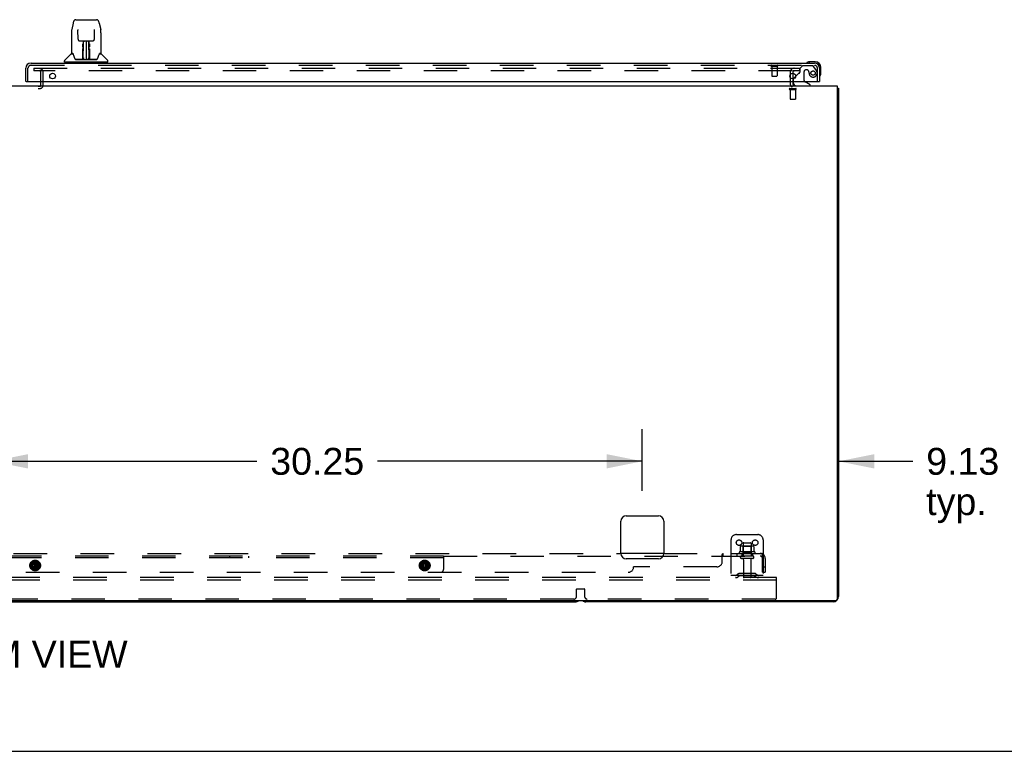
# Model space of a CAD drawing. Header units: inches. Extents: x 0 to 283, y 0 to 183.
# Tile 9 of 114: x 94 to 140, y 0 to 34. Entities that reach past the tile are written whole.
import ezdxf

# ---------------------------------------------------------------- set-up
doc = ezdxf.new("R2010")
doc.units = ezdxf.units.IN
doc.header["$LTSCALE"] = 15.583333
doc.header["$MEASUREMENT"] = 0
doc.linetypes.add('HIDDEN', pattern=[0.2, 0.1, -0.1])
doc.layers.get('0').update_dxf_attribs({"linetype": 'CONTINUOUS'})
for name, color, linetype in [('DEFAULT_2', 8, 'HIDDEN'), ('DIMENSIONS', 7, 'CONTINUOUS'), ('RIGHTHAND_DOOR_ASSEMBLY', 7, 'CONTINUOUS'), ('SUBPANEL', 7, 'CONTINUOUS')]:
    doc.layers.add(name, color=color, linetype=linetype)
doc.styles.get("Standard").update_dxf_attribs({"font": 'arial.ttf'})
doc.dimstyles.new('DIMSTYLE_1', dxfattribs={"dimtxt": 1.25, "dimasz": 1.666667, "dimexe": 0.09, "dimexo": 0.07, "dimgap": 0.0375, "dimtad": 0, "dimtih": 1, "dimtoh": 1, "dimzin": 4, "dimdsep": 46, "dimtxsty": 'Standard', "dimblk": '_FILLED', "dimblk1": '_FILLED', "dimblk2": '_FILLED', "dimcen": 0.09, "dimadec": 3, "dimazin": 1, "dimtfac": 1, "dimtdec": 3, "dimtofl": 0, "dimtmove": 0, "dimatfit": 3, "dimldrblk": '_FILLED', "dimfxl": 0, "dimtolj": 1, "dimtzin": 4, "dimarcsym": 0})

# ---------------------------------------------------------------- blocks, each defined once
blk = doc.blocks.new('_FILLED')
at = {"color": 0, "linetype": 'ByBlock'}
blk.add_solid([(0, 0), (-1, 0.2), (-1, -0.2)], dxfattribs=at)
blk = doc.blocks.new('*D7')
at = {"layer": 'DIMENSIONS', "color": 2, "linetype": 'Continuous'}
for p, q in [((123.131, 12.12), (123.131, 14.987)), ((132.256, 8.182), (132.256, 14.987)), ((123.131, 13.487), (119.798, 13.487)), ((132.256, 13.487), (135.715, 13.487))]:
    blk.add_line(p, q, dxfattribs=at)
at = {"layer": 'DIMENSIONS', "color": 2, "linetype": 'Continuous', "xscale": 1.6666666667, "yscale": 1.6666666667, "zscale": 1.6666666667}
blk.add_blockref('_FILLED', (123.131, 13.487), dxfattribs=at)
at = {"layer": 'DIMENSIONS', "color": 2, "linetype": 'Continuous', "xscale": 1.6666666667, "yscale": 1.6666666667, "zscale": 1.6666666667, "rotation": 180}
blk.add_blockref('_FILLED', (132.256, 13.487), dxfattribs=at)
at = {"layer": 'DIMENSIONS', "color": 2, "linetype": 'Continuous', "insert": (136.34, 14.112), "char_height": 1.25, "width": 3.39684, "attachment_point": 1, "line_spacing_factor": 0.9}
blk.add_mtext('9.13\\Ptyp.', dxfattribs=at)
blk = doc.blocks.new('*D9')
at = {"layer": 'DIMENSIONS', "color": 2, "linetype": 'Continuous'}
for p, q in [((92.881, 12.12), (92.881, 14.987)), ((123.131, 12.12), (123.131, 14.987)), ((92.881, 13.487), (105.197, 13.487)), ((123.131, 13.487), (110.815, 13.487))]:
    blk.add_line(p, q, dxfattribs=at)
at = {"layer": 'DIMENSIONS', "color": 2, "linetype": 'Continuous', "xscale": 1.6666666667, "yscale": 1.6666666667, "zscale": 1.6666666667, "rotation": 180}
blk.add_blockref('_FILLED', (92.881, 13.487), dxfattribs=at)
at = {"layer": 'DIMENSIONS', "color": 2, "linetype": 'Continuous', "xscale": 1.6666666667, "yscale": 1.6666666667, "zscale": 1.6666666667}
blk.add_blockref('_FILLED', (123.131, 13.487), dxfattribs=at)
at = {"layer": 'DIMENSIONS', "color": 2, "linetype": 'Continuous', "insert": (108.006, 14.112), "char_height": 1.25, "width": 4.36803, "attachment_point": 2, "line_spacing_factor": 0.9}
blk.add_mtext('30.25', dxfattribs=at)

msp = doc.modelspace()

# ---------------------------------------------------------------- linework, layer by layer
at = {"color": 7, "linetype": 'Continuous'}
for p, q in [((130.131, 31.54), (130.131, 31.274)), ((130.131, 31.157), (130.131, 31.078)), ((53.569, 30.953), (132.194, 30.953)), ((132.194, 30.953), (132.194, 7.078)), ((132.195, 30.866), (132.194, 30.865)), ((132.256, 30.828), (132.194, 30.828)), ((132.256, 30.828), (132.256, 7.203)), ((122.131, 9.203), (122.131, 10.703)), ((122.381, 10.953), (123.881, 10.953)), ((124.131, 10.703), (124.131, 9.203)), ((123.881, 8.953), (122.381, 8.953)), ((53.694, 7.016), (132.131, 7.016)), ((65.756, 6.953), (120.006, 6.953)), ((132.006, 6.953), (120.506, 6.953)), ((0, 0), (283.333, 0))]:
    msp.add_line(p, q, dxfattribs=at)
for points in [[(132.195, 30.866), (132.198, 30.864), (132.2, 30.862), (132.204, 30.86), (132.207, 30.858), (132.211, 30.856), (132.215, 30.854), (132.219, 30.852), (132.224, 30.851)], [(132.224, 30.851), (132.232, 30.848), (132.235, 30.846), (132.239, 30.845), (132.242, 30.843), (132.245, 30.842), (132.248, 30.84), (132.25, 30.839), (132.252, 30.837), (132.253, 30.835), (132.255, 30.834), (132.255, 30.832), (132.256, 30.83), (132.256, 30.828)]]:
    msp.add_lwpolyline(points, dxfattribs=at)
for centre, radius, start, end in [((130.256, 31.078), 0.125, 180, 270), ((132.006, 30.703), 0.25, 40.7609, 41.3932), ((122.381, 10.703), 0.25, 90, 180), ((123.881, 10.703), 0.25, 0, 90), ((122.381, 9.203), 0.25, 180, 270), ((123.881, 9.203), 0.25, 270, 360), ((120.006, 7.203), 0.25, 270, 311.404), ((120.506, 7.203), 0.25, 228.596, 270), ((132.006, 7.203), 0.25, 270, 360), ((132.131, 7.078), 0.0625, 270, 360)]:
    msp.add_arc(centre, radius, start, end, dxfattribs=at)
at = {"layer": 'DEFAULT_2', "color": 8, "linetype": 'HIDDEN'}
for p, q in [((94.819, 31.766), (94.819, 31.641)), ((94.819, 31.766), (130.1, 31.766)), ((130.1, 31.641), (94.819, 31.641)), ((130.127, 31.766), (130.444, 31.766)), ((130.444, 31.641), (130.127, 31.641)), ((130.444, 31.766), (130.444, 31.641)), ((95.152, 30.982), (95.152, 31.591)), ((95.256, 30.982), (95.256, 31.591)), ((130.006, 31.578), (130.006, 31.078)), ((130.131, 31.578), (130.131, 31.54)), ((130.131, 31.274), (130.131, 31.157)), ((91.91, 30.932), (95.102, 30.932)), ((91.91, 30.828), (95.102, 30.828)), ((129.989, 30.828), (130.273, 30.828)), ((129.989, 30.785), (130.273, 30.785)), ((130.007, 30.785), (130.007, 30.338)), ((130.255, 30.785), (130.255, 30.338)), ((130.017, 30.328), (130.245, 30.328)), ((127.256, 9.828), (127.256, 8.078)), ((127.506, 10.078), (128.506, 10.078)), ((127.823, 9.673), (127.823, 9.078)), ((127.853, 9.703), (128.159, 9.703)), ((128.189, 9.673), (128.189, 9.078)), ((128.756, 9.828), (128.756, 8.078)), ((128.362, 9.273), (127.65, 9.273)), ((127.672, 9.203), (128.34, 9.203)), ((127.687, 9.518), (127.687, 9.3)), ((128.262, 9.539), (127.75, 9.539)), ((127.823, 9.519), (127.803, 9.539)), ((127.823, 9.223), (127.803, 9.203)), ((128.19, 9.519), (127.823, 9.519)), ((127.823, 9.223), (127.823, 9.519)), ((128.19, 9.223), (127.823, 9.223)), ((128.19, 9.519), (128.21, 9.539)), ((128.19, 9.223), (128.19, 9.519)), ((128.19, 9.223), (128.21, 9.203)), ((128.325, 9.518), (128.325, 9.3)), ((128.271, 9.078), (127.742, 9.078)), ((128.271, 8.972), (127.742, 8.972)), ((127.84, 8.91), (127.84, 8.108)), ((128.172, 8.91), (128.172, 8.108)), ((127.599, 8.251), (127.531, 8.202)), ((128.347, 8.272), (127.665, 8.272)), ((127.831, 8.272), (127.831, 8.168)), ((128.181, 8.272), (128.181, 8.168)), ((128.413, 8.251), (128.481, 8.202)), ((129.381, 8.078), (56.381, 8.078)), ((129.381, 7.953), (56.381, 7.953)), ((128.756, 8.182), (127.256, 8.182)), ((127.66, 8.166), (127.592, 8.117)), ((128.347, 8.168), (127.665, 8.168)), ((128.352, 8.166), (128.42, 8.117)), ((129.381, 7.953), (129.381, 8.078)), ((129.381, 7.141), (129.381, 7.953)), ((120.069, 7.203), (120.069, 7.534)), ((120.089, 7.554), (120.424, 7.554)), ((120.444, 7.534), (120.444, 7.203)), ((119.944, 7.078), (65.819, 7.078)), ((129.319, 7.078), (120.569, 7.078))]:
    msp.add_line(p, q, dxfattribs=at)
for points in [[(127.687, 9.3), (127.687, 9.298), (127.687, 9.297), (127.687, 9.296), (127.686, 9.295), (127.686, 9.295), (127.685, 9.294), (127.685, 9.294), (127.685, 9.293), (127.684, 9.293), (127.684, 9.292), (127.684, 9.292), (127.683, 9.292), (127.683, 9.292), (127.683, 9.291), (127.683, 9.291), (127.682, 9.291), (127.682, 9.291), (127.682, 9.291)], [(127.693, 9.527), (127.692, 9.526), (127.69, 9.525), (127.689, 9.524), (127.688, 9.522), (127.688, 9.521), (127.687, 9.519), (127.687, 9.518)], [(128.319, 9.527), (128.32, 9.526), (128.322, 9.525), (128.323, 9.524), (128.324, 9.522), (128.324, 9.521), (128.325, 9.519), (128.325, 9.518)], [(128.33, 9.291), (128.33, 9.291), (128.33, 9.291), (128.329, 9.291), (128.329, 9.291), (128.329, 9.292), (128.329, 9.292), (128.328, 9.292), (128.328, 9.292), (128.328, 9.293), (128.327, 9.293), (128.327, 9.294), (128.327, 9.294), (128.326, 9.295), (128.326, 9.295), (128.326, 9.296), (128.325, 9.297), (128.325, 9.298), (128.325, 9.3)]]:
    msp.add_lwpolyline(points, dxfattribs=at)
for centre in [(127.631, 9.703), (128.381, 9.703)]:
    msp.add_circle(centre, 0.128, dxfattribs=at)
for centre, radius, start, end in [((95.102, 31.591), 0.154, 0, 90), ((95.102, 31.591), 0.05, 0, 90), ((130.194, 31.578), 0.188, 90, 180), ((130.194, 31.578), 0.0625, 90, 180), ((95.102, 30.982), 0.154, 270, 360), ((95.102, 30.982), 0.05, 270, 360), ((129.989, 30.807), 0.0215, 90, 270), ((130.256, 31.078), 0.25, 180, 229.2391), ((130.273, 30.807), 0.0215, 270, 90), ((130.017, 30.338), 0.01, 180, 270), ((130.245, 30.338), 0.01, 270, 360), ((127.506, 9.828), 0.25, 90, 180), ((127.853, 9.673), 0.03, 90, 180), ((128.159, 9.673), 0.03, 0, 90), ((128.506, 9.828), 0.25, 0, 90), ((127.672, 9.241), 0.0384, 124.4497, 270), ((128.006, 8.673), 0.698, 117.6814, 120.6631), ((127.75, 9.398), 0.141, 90, 113.95), ((128.262, 9.398), 0.141, 66.05, 90), ((128.006, 8.673), 0.698, 59.3369, 62.3186), ((128.34, 9.241), 0.0384, 270, 55.5503), ((127.742, 9.025), 0.053, 90, 270), ((127.778, 8.91), 0.0625, 0, 90), ((128.235, 8.91), 0.0625, 90, 180), ((128.271, 9.025), 0.053, 270, 90), ((127.665, 8.158), 0.114, 90, 125.7539), ((128.347, 8.158), 0.114, 54.2461, 90), ((127.47, 8.286), 0.104, 270, 305.7539), ((127.47, 8.286), 0.208, 270, 305.7539), ((127.665, 8.158), 0.01, 90, 125.7539), ((127.87, 8.108), 0.03, 180, 270), ((128.142, 8.108), 0.03, 270, 360), ((128.347, 8.158), 0.01, 54.2461, 90), ((128.542, 8.286), 0.208, 234.2461, 270), ((128.542, 8.286), 0.104, 234.2461, 270), ((120.089, 7.534), 0.02, 90, 180), ((120.424, 7.534), 0.02, 0, 90), ((119.944, 7.203), 0.125, 270, 360), ((120.569, 7.203), 0.125, 180, 270), ((129.319, 7.141), 0.0625, 270, 360)]:
    msp.add_arc(centre, radius, start, end, dxfattribs=at)
at = {"layer": 'RIGHTHAND_DOOR_ASSEMBLY', "color": 7, "linetype": 'Continuous'}
for p, q in [((96.771, 34.027), (97.741, 34.027)), ((96.647, 33.872), (96.582, 33.567)), ((96.868, 33.562), (96.868, 33.559)), ((96.868, 33.559), (96.868, 33.554)), ((96.868, 33.554), (96.869, 33.548)), ((96.869, 33.548), (96.869, 33.538)), ((96.876, 33.12), (96.869, 33.538)), ((97.636, 33.12), (97.643, 33.543)), ((97.643, 33.543), (97.644, 33.552)), ((97.644, 33.552), (97.644, 33.557)), ((97.865, 33.872), (97.93, 33.567)), ((96.567, 33.423), (96.567, 32.46)), ((96.567, 33.423), (96.567, 33.423)), ((96.956, 33.043), (97.017, 33.043)), ((97.057, 33.043), (97.455, 33.043)), ((97.116, 33.043), (97.113, 32.689)), ((97.118, 32.184), (97.133, 33.043)), ((97.142, 33.039), (97.141, 32.99)), ((97.142, 33.043), (97.142, 33.039)), ((97.256, 33.043), (97.256, 32.173)), ((97.371, 32.99), (97.37, 33.043)), ((97.394, 32.184), (97.379, 33.043)), ((97.399, 32.689), (97.396, 33.043)), ((97.495, 33.043), (97.556, 33.043)), ((97.945, 33.423), (97.945, 32.46)), ((97.105, 32.764), (97.106, 32.803)), ((97.106, 32.874), (97.106, 32.903)), ((97.106, 32.84), (97.106, 32.874)), ((97.106, 32.803), (97.106, 32.84)), ((97.114, 32.804), (97.113, 32.764)), ((97.113, 32.689), (97.113, 32.764)), ((97.113, 32.689), (97.113, 32.669)), ((97.113, 32.669), (97.113, 32.661)), ((97.113, 32.661), (97.115, 32.661)), ((97.114, 32.909), (97.114, 32.878)), ((97.114, 32.878), (97.114, 32.842)), ((97.114, 32.842), (97.114, 32.804)), ((97.129, 32.818), (97.114, 32.818)), ((97.114, 32.8), (97.129, 32.8)), ((97.115, 32.661), (97.114, 32.584)), ((97.114, 32.584), (97.114, 32.584)), ((97.114, 32.577), (97.114, 32.584)), ((97.114, 32.565), (97.114, 32.577)), ((97.116, 32.577), (97.114, 32.577)), ((97.114, 32.574), (97.122, 32.574)), ((97.114, 32.329), (97.114, 32.564)), ((97.398, 32.818), (97.383, 32.818)), ((97.383, 32.8), (97.398, 32.8)), ((97.39, 32.574), (97.398, 32.574)), ((97.398, 32.577), (97.396, 32.577)), ((97.397, 32.661), (97.398, 32.584)), ((97.398, 32.824), (97.398, 32.861)), ((97.399, 32.784), (97.398, 32.824)), ((97.398, 32.584), (97.398, 32.582)), ((97.398, 32.582), (97.398, 32.57)), ((97.398, 32.57), (97.398, 32.567)), ((97.398, 32.567), (97.398, 32.566)), ((97.398, 32.329), (97.398, 32.564)), ((97.399, 32.689), (97.399, 32.784)), ((97.399, 32.669), (97.399, 32.689)), ((97.399, 32.67), (97.399, 32.679)), ((97.399, 32.642), (97.399, 32.67)), ((97.399, 32.661), (97.399, 32.669)), ((97.406, 32.903), (97.406, 32.874)), ((97.406, 32.874), (97.406, 32.84)), ((97.406, 32.84), (97.406, 32.803)), ((97.406, 32.803), (97.407, 32.764)), ((96.252, 32.058), (96.252, 32.113)), ((96.558, 32.436), (96.264, 32.141)), ((96.635, 32.452), (96.575, 32.452)), ((96.579, 32.444), (96.641, 32.444)), ((96.638, 32.449), (96.639, 32.448)), ((97.103, 32.176), (96.77, 32.176)), ((96.792, 32.169), (97.72, 32.169)), ((97.102, 32.196), (97.105, 32.518)), ((97.105, 32.177), (97.103, 32.176)), ((97.112, 32.491), (97.104, 32.491)), ((97.106, 32.173), (97.105, 32.173)), ((97.108, 32.178), (97.108, 32.176)), ((97.109, 32.196), (97.112, 32.491)), ((97.111, 32.188), (97.112, 32.189)), ((97.111, 32.187), (97.111, 32.188)), ((97.111, 32.186), (97.111, 32.187)), ((97.112, 32.208), (97.113, 32.237)), ((97.112, 32.208), (97.112, 32.184)), ((97.112, 32.198), (97.112, 32.208)), ((97.112, 32.191), (97.112, 32.198)), ((97.112, 32.189), (97.112, 32.191)), ((97.113, 32.237), (97.114, 32.329)), ((97.118, 32.173), (97.123, 32.169)), ((97.128, 32.251), (97.12, 32.251)), ((97.122, 32.176), (97.121, 32.176)), ((97.128, 32.251), (97.127, 32.175)), ((97.127, 32.175), (97.256, 32.173)), ((97.385, 32.175), (97.256, 32.173)), ((97.385, 32.175), (97.384, 32.251)), ((97.392, 32.251), (97.384, 32.251)), ((97.389, 32.169), (97.394, 32.173)), ((97.391, 32.176), (97.39, 32.176)), ((97.398, 32.329), (97.399, 32.237)), ((97.399, 32.237), (97.4, 32.21)), ((97.4, 32.491), (97.403, 32.196)), ((97.4, 32.21), (97.4, 32.197)), ((97.4, 32.184), (97.4, 32.208)), ((97.4, 32.197), (97.4, 32.195)), ((97.4, 32.195), (97.4, 32.192)), ((97.4, 32.192), (97.401, 32.19)), ((97.4, 32.184), (97.4, 32.182)), ((97.401, 32.19), (97.401, 32.188)), ((97.401, 32.188), (97.401, 32.187)), ((97.401, 32.187), (97.401, 32.186)), ((97.401, 32.186), (97.401, 32.186)), ((97.404, 32.176), (97.404, 32.178)), ((97.404, 32.178), (97.405, 32.178)), ((97.406, 32.171), (97.406, 32.173)), ((97.407, 32.518), (97.41, 32.196)), ((97.742, 32.176), (97.409, 32.176)), ((97.869, 32.441), (97.873, 32.448)), ((97.871, 32.444), (97.933, 32.444)), ((97.873, 32.448), (97.873, 32.448)), ((97.877, 32.452), (97.877, 32.452)), ((97.937, 32.452), (97.877, 32.452)), ((97.954, 32.436), (98.248, 32.141)), ((98.26, 32.058), (98.26, 32.113)), ((130.884, 32.068), (130.922, 32.071)), ((131.178, 32.071), (130.922, 32.071)), ((98.252, 32.05), (96.26, 32.05)), ((96.311, 32.05), (96.311, 32.011)), ((98.201, 32.05), (98.201, 32.011)), ((131.381, 31.765), (131.381, 31.808)), ((131.441, 31.552), (131.441, 31.808)), ((94.464, 31.157), (94.444, 31.157)), ((130.152, 31.157), (130.152, 31.11)), ((130.262, 31.384), (130.181, 31.303)), ((131.361, 31.157), (131.381, 31.157)), ((130.939, 30.992), (130.701, 31.13)), ((130.939, 30.953), (130.939, 30.992))]:
    msp.add_line(p, q, dxfattribs=at)
at = {"layer": 'RIGHTHAND_DOOR_ASSEMBLY', "color": 3, "linetype": 'Continuous'}
for p, q in [((94.444, 31.157), (94.444, 31.765)), ((94.69, 32.011), (131.135, 32.011)), ((131.381, 31.765), (131.381, 31.157)), ((94.464, 31.157), (131.361, 31.157))]:
    msp.add_line(p, q, dxfattribs=at)
at = {"layer": 'RIGHTHAND_DOOR_ASSEMBLY', "color": 8, "linetype": 'HIDDEN'}
for p, q in [((94.548, 31.157), (94.548, 31.765)), ((94.69, 31.907), (131.135, 31.907)), ((129.135, 31.864), (129.419, 31.864)), ((129.153, 31.864), (129.153, 31.417)), ((129.401, 31.864), (129.401, 31.417)), ((130.585, 31.886), (130.459, 31.76)), ((130.459, 31.76), (130.459, 31.581)), ((131.036, 31.886), (130.585, 31.886)), ((130.782, 31.694), (130.749, 31.694)), ((131.202, 31.708), (131.101, 31.853)), ((131.277, 31.157), (131.277, 31.765)), ((129.163, 31.407), (129.391, 31.407)), ((130.152, 31.233), (130.152, 31.157)), ((130.4, 31.523), (130.262, 31.384)), ((130.651, 31.596), (130.651, 31.217))]:
    msp.add_line(p, q, dxfattribs=at)
at = {"layer": 'RIGHTHAND_DOOR_ASSEMBLY', "color": 7, "linetype": 'Continuous'}
for points in [[(96.771, 34.027), (96.768, 34.027), (96.755, 34.025), (96.742, 34.022), (96.729, 34.017), (96.718, 34.01), (96.708, 34.002), (96.699, 33.993), (96.69, 33.983), (96.683, 33.973), (96.677, 33.962), (96.671, 33.949), (96.665, 33.936), (96.66, 33.921), (96.655, 33.904), (96.65, 33.885), (96.647, 33.872)], [(97.865, 33.872), (97.862, 33.885), (97.857, 33.904), (97.852, 33.921), (97.847, 33.936), (97.841, 33.95), (97.835, 33.962), (97.829, 33.973), (97.821, 33.984), (97.813, 33.994), (97.804, 34.003), (97.794, 34.01), (97.782, 34.017), (97.77, 34.022), (97.757, 34.025), (97.743, 34.027), (97.741, 34.027)], [(96.582, 33.567), (96.576, 33.536), (96.571, 33.497), (96.568, 33.457), (96.567, 33.423)], [(96.868, 33.566), (96.868, 33.566), (96.868, 33.566), (96.868, 33.566), (96.868, 33.565), (96.868, 33.564), (96.868, 33.562)], [(97.644, 33.557), (97.644, 33.561), (97.644, 33.563), (97.644, 33.564), (97.644, 33.565), (97.644, 33.566), (97.644, 33.566)], [(97.945, 33.423), (97.944, 33.457), (97.941, 33.497), (97.936, 33.537), (97.93, 33.567)], [(96.876, 33.12), (96.877, 33.114), (96.878, 33.103), (96.882, 33.092), (96.887, 33.082), (96.893, 33.073), (96.901, 33.064), (96.909, 33.057), (96.919, 33.051), (96.929, 33.047), (96.94, 33.044), (96.95, 33.043), (96.955, 33.043)], [(97.017, 33.043), (97.026, 33.043), (97.037, 33.043), (97.048, 33.043), (97.057, 33.043)], [(97.455, 33.043), (97.464, 33.043), (97.475, 33.043), (97.486, 33.043), (97.495, 33.043)], [(97.557, 33.043), (97.563, 33.043), (97.574, 33.044), (97.584, 33.048), (97.594, 33.052), (97.604, 33.058), (97.612, 33.066), (97.62, 33.074), (97.626, 33.083), (97.631, 33.094), (97.634, 33.104), (97.636, 33.115), (97.636, 33.12)], [(97.105, 32.593), (97.105, 32.615), (97.105, 32.637), (97.105, 32.656), (97.105, 32.673)], [(97.105, 32.518), (97.105, 32.543), (97.105, 32.593)], [(97.114, 32.909), (97.114, 32.908), (97.113, 32.906), (97.112, 32.905), (97.11, 32.904), (97.108, 32.904), (97.106, 32.903)], [(97.113, 32.669), (97.113, 32.668), (97.114, 32.665), (97.115, 32.661)], [(97.397, 32.661), (97.398, 32.664), (97.399, 32.668)], [(97.398, 32.861), (97.398, 32.894), (97.398, 32.909)], [(97.398, 32.566), (97.398, 32.566), (97.398, 32.565), (97.398, 32.565)], [(97.4, 32.491), (97.4, 32.571), (97.4, 32.596), (97.4, 32.62), (97.399, 32.642)], [(97.407, 32.673), (97.407, 32.656), (97.407, 32.637), (97.407, 32.615), (97.407, 32.593), (97.407, 32.569), (97.407, 32.518)], [(96.635, 32.452), (96.636, 32.452), (96.637, 32.451), (96.638, 32.45), (96.638, 32.449)], [(96.635, 32.452), (96.635, 32.452), (96.635, 32.452), (96.635, 32.452)], [(96.638, 32.449), (96.637, 32.45), (96.637, 32.451), (96.637, 32.451), (96.637, 32.452), (96.637, 32.452)], [(96.644, 32.444), (96.643, 32.445), (96.641, 32.447), (96.64, 32.448), (96.639, 32.449), (96.638, 32.449)], [(96.639, 32.448), (96.643, 32.441), (96.657, 32.413), (96.671, 32.377), (96.687, 32.335), (96.703, 32.287), (96.717, 32.24)], [(96.717, 32.24), (96.72, 32.231), (96.725, 32.219), (96.73, 32.208), (96.735, 32.2), (96.74, 32.192)], [(96.74, 32.192), (96.746, 32.186), (96.753, 32.181), (96.76, 32.178), (96.768, 32.177), (96.77, 32.176)], [(97.101, 32.176), (97.103, 32.177), (97.105, 32.177), (97.107, 32.179), (97.108, 32.18), (97.109, 32.182), (97.109, 32.184)], [(97.105, 32.173), (97.104, 32.173), (97.104, 32.173), (97.103, 32.173), (97.102, 32.173), (97.102, 32.172), (97.101, 32.171)], [(97.111, 32.184), (97.111, 32.182), (97.11, 32.18), (97.109, 32.179), (97.107, 32.178), (97.105, 32.177), (97.105, 32.177)], [(97.105, 32.177), (97.106, 32.177), (97.107, 32.177), (97.108, 32.178)], [(97.108, 32.178), (97.109, 32.179), (97.11, 32.18), (97.11, 32.181), (97.111, 32.182), (97.111, 32.182), (97.111, 32.183), (97.111, 32.183), (97.111, 32.183), (97.111, 32.184), (97.111, 32.184), (97.111, 32.184), (97.111, 32.184), (97.111, 32.185), (97.111, 32.185), (97.111, 32.185), (97.111, 32.186), (97.111, 32.186)], [(97.108, 32.178), (97.11, 32.179), (97.111, 32.18)], [(97.111, 32.18), (97.112, 32.182), (97.112, 32.184)], [(97.111, 32.18), (97.111, 32.18), (97.112, 32.178), (97.113, 32.177), (97.115, 32.176), (97.116, 32.174), (97.118, 32.173)], [(97.117, 32.177), (97.116, 32.177), (97.116, 32.178), (97.115, 32.178), (97.114, 32.179), (97.113, 32.18), (97.112, 32.181), (97.112, 32.182), (97.112, 32.182)], [(97.121, 32.176), (97.12, 32.176), (97.119, 32.177), (97.118, 32.177), (97.117, 32.177)], [(97.394, 32.177), (97.393, 32.177), (97.391, 32.176)], [(97.4, 32.182), (97.4, 32.181), (97.399, 32.18), (97.398, 32.179), (97.397, 32.178), (97.396, 32.178), (97.395, 32.177), (97.394, 32.177)], [(97.394, 32.173), (97.396, 32.174), (97.397, 32.175), (97.398, 32.176), (97.399, 32.177), (97.4, 32.178), (97.401, 32.179), (97.401, 32.18), (97.401, 32.18)], [(97.4, 32.182), (97.401, 32.18), (97.402, 32.179), (97.404, 32.178), (97.404, 32.177)], [(97.401, 32.186), (97.401, 32.185), (97.401, 32.185), (97.401, 32.185), (97.401, 32.185), (97.401, 32.184), (97.401, 32.184), (97.401, 32.184), (97.401, 32.183), (97.401, 32.183), (97.401, 32.183), (97.401, 32.182), (97.402, 32.181), (97.402, 32.18), (97.403, 32.179), (97.404, 32.178)], [(97.403, 32.184), (97.403, 32.182), (97.404, 32.18), (97.405, 32.179), (97.407, 32.178), (97.409, 32.177), (97.411, 32.176)], [(97.405, 32.178), (97.406, 32.177), (97.407, 32.177)], [(97.406, 32.171), (97.406, 32.171), (97.406, 32.17), (97.406, 32.17), (97.406, 32.17), (97.407, 32.17), (97.407, 32.17), (97.408, 32.17), (97.408, 32.17), (97.409, 32.17), (97.41, 32.171), (97.41, 32.171), (97.411, 32.171)], [(97.407, 32.177), (97.408, 32.176), (97.409, 32.176)], [(97.742, 32.176), (97.744, 32.177), (97.752, 32.178), (97.759, 32.181), (97.766, 32.186), (97.772, 32.192)], [(97.772, 32.192), (97.777, 32.199), (97.782, 32.208), (97.787, 32.218), (97.792, 32.231), (97.795, 32.24)], [(97.795, 32.24), (97.809, 32.286), (97.824, 32.333), (97.84, 32.376), (97.855, 32.412), (97.869, 32.441)], [(97.874, 32.449), (97.873, 32.449), (97.872, 32.448), (97.871, 32.447), (97.869, 32.445), (97.868, 32.444)], [(97.873, 32.448), (97.874, 32.449), (97.874, 32.449)], [(97.874, 32.449), (97.875, 32.45), (97.875, 32.451), (97.876, 32.452), (97.877, 32.452)], [(97.875, 32.452), (97.875, 32.452), (97.875, 32.451), (97.875, 32.451), (97.875, 32.45), (97.874, 32.449)]]:
    msp.add_lwpolyline(points, dxfattribs=at)
at = {"layer": 'RIGHTHAND_DOOR_ASSEMBLY', "color": 8, "linetype": 'HIDDEN'}
msp.add_circle((131.077, 31.544), 0.101, dxfattribs=at)
at = {"layer": 'RIGHTHAND_DOOR_ASSEMBLY', "color": 3, "linetype": 'Continuous'}
for centre in [(95.694, 31.407), (130.131, 31.407)]:
    msp.add_circle(centre, 0.133, dxfattribs=at)
at = {"layer": 'RIGHTHAND_DOOR_ASSEMBLY', "color": 7, "linetype": 'Continuous'}
for centre, radius, start, end in [((97.116, 32.568), 0.00886, 359, 89), ((97.396, 32.568), 0.00886, 91, 181), ((96.291, 32.113), 0.0394, 135, 180), ((96.579, 32.415), 0.0295, 90, 135), ((96.575, 32.46), 0.00787, 180, 270), ((97.116, 32.176), 0.00787, 182, 258.8695), ((97.127, 32.184), 0.00886, 179.0026, 269), ((97.385, 32.184), 0.00886, 271, 1), ((97.396, 32.176), 0.00787, 281.1329, 358), ((97.933, 32.415), 0.0295, 45, 90), ((97.937, 32.46), 0.00787, 270, 360), ((98.221, 32.113), 0.0394, 0, 45), ((130.922, 31.821), 0.25, 90, 120.8899), ((131.178, 31.808), 0.263, 0, 90), ((96.26, 32.058), 0.00787, 180, 270), ((98.252, 32.058), 0.00787, 270, 360), ((130.801, 32.023), 0.015, 120.8899, 173.6204), ((130.801, 32.026), 0.015, 186.3796, 270), ((131.178, 31.808), 0.203, 0, 90), ((130.252, 31.233), 0.1, 135, 152.9825), ((130.751, 31.217), 0.1, 216.5468, 239.908), ((131.396, 31.431), 0.015, 180, 263.6204), ((131.393, 31.431), 0.015, 276.3796, 329.1101), ((131.191, 31.552), 0.25, 329.1101, 360), ((130.309, 31.11), 0.157, 180, 270)]:
    msp.add_arc(centre, radius, start, end, dxfattribs=at)
at = {"layer": 'RIGHTHAND_DOOR_ASSEMBLY', "color": 3, "linetype": 'Continuous'}
for centre, start, end in [((94.69, 31.765), 90, 180), ((131.135, 31.765), 0, 90)]:
    msp.add_arc(centre, 0.246, start, end, dxfattribs=at)
at = {"layer": 'RIGHTHAND_DOOR_ASSEMBLY', "color": 8, "linetype": 'HIDDEN'}
for centre, radius, start, end in [((94.69, 31.765), 0.142, 90, 180), ((129.135, 31.886), 0.0215, 90, 270), ((129.419, 31.886), 0.0215, 270, 90), ((130.749, 31.596), 0.098, 90, 180), ((130.782, 31.596), 0.098, 0, 90), ((131.036, 31.807), 0.079, 35.1, 90), ((131.135, 31.765), 0.142, 0, 90), ((130.887, 31.487), 0.386, 16.8439, 35.1), ((129.163, 31.417), 0.01, 180, 270), ((129.391, 31.417), 0.01, 270, 360), ((130.252, 31.233), 0.1, 152.9825, 180), ((130.471, 31.452), 0.1, 111.6096, 135), ((130.42, 31.581), 0.039, 291.6096, 360), ((130.751, 31.217), 0.1, 180, 216.5468), ((131.273, 31.607), 0.393, 181.6599, 197.9298), ((131.077, 31.544), 0.187, 197.8482, 16.8439)]:
    msp.add_arc(centre, radius, start, end, dxfattribs=at)
at = {"layer": 'SUBPANEL', "color": 8, "linetype": 'HIDDEN'}
for p, q in [((93.881, 9.203), (122.131, 9.203)), ((124.131, 9.203), (128.725, 9.203)), ((126.885, 9.078), (126.885, 9.203)), ((127.247, 9.203), (127.247, 9.078)), ((127.247, 9.203), (127.247, 9.078)), ((127.527, 9.203), (127.527, 9.078)), ((127.528, 9.203), (127.528, 9.078)), ((127.756, 9.203), (127.756, 9.078)), ((128.256, 9.203), (128.256, 9.078)), ((128.725, 9.078), (128.725, 9.203)), ((113.881, 9), (71.881, 9)), ((113.881, 9.078), (93.569, 9.078)), ((94.771, 8.821), (94.67, 8.646)), ((94.756, 8.79), (94.762, 8.785)), ((94.982, 8.826), (94.78, 8.826)), ((94.803, 8.813), (94.959, 8.813)), ((94.814, 8.816), (94.814, 8.779)), ((94.82, 8.826), (94.819, 8.825)), ((94.846, 8.826), (94.846, 8.455)), ((94.846, 8.79), (94.846, 8.491)), ((94.916, 8.826), (94.916, 8.455)), ((94.916, 8.79), (94.916, 8.491)), ((94.943, 8.825), (94.942, 8.826)), ((94.948, 8.816), (94.948, 8.779)), ((95.092, 8.646), (94.991, 8.821)), ((95.006, 8.79), (95, 8.785)), ((103.944, 9), (103.944, 9.078)), ((104.819, 9), (104.819, 9.078)), ((112.896, 8.821), (112.795, 8.646)), ((112.881, 8.79), (112.887, 8.785)), ((113.107, 8.826), (112.905, 8.826)), ((112.928, 8.813), (113.084, 8.813)), ((112.939, 8.816), (112.939, 8.779)), ((112.945, 8.826), (112.944, 8.825)), ((112.971, 8.826), (112.971, 8.455)), ((112.971, 8.79), (112.971, 8.491)), ((113.041, 8.826), (113.041, 8.455)), ((113.041, 8.79), (113.041, 8.491)), ((113.068, 8.825), (113.067, 8.826)), ((113.073, 8.816), (113.073, 8.779)), ((113.217, 8.646), (113.116, 8.821)), ((113.131, 8.79), (113.125, 8.785)), ((113.881, 9.078), (128.725, 9.078)), ((113.881, 9.078), (113.881, 8.453)), ((126.85, 9.149), (126.855, 9.156)), ((126.85, 8.828), (126.85, 9.149)), ((126.873, 9.068), (126.876, 9.073)), ((128.763, 9.149), (128.684, 9.053)), ((128.725, 9.135), (128.725, 9.138)), ((128.725, 8.328), (128.725, 8.966)), ((128.85, 8.966), (128.85, 8.328)), ((63.287, 8.328), (122.475, 8.328)), ((94.67, 8.636), (94.771, 8.46)), ((94.69, 8.674), (94.696, 8.672)), ((94.69, 8.607), (94.696, 8.61)), ((94.756, 8.491), (94.762, 8.496)), ((94.756, 8.486), (94.757, 8.485)), ((94.757, 8.485), (94.757, 8.484)), ((94.757, 8.484), (94.758, 8.483)), ((94.758, 8.484), (94.758, 8.483)), ((94.759, 8.482), (94.758, 8.483)), ((94.78, 8.455), (94.982, 8.455)), ((94.959, 8.469), (94.803, 8.469)), ((94.814, 8.502), (94.814, 8.461)), ((94.814, 8.461), (94.82, 8.455)), ((94.948, 8.461), (94.942, 8.455)), ((94.948, 8.502), (94.948, 8.461)), ((94.991, 8.46), (95.092, 8.636)), ((95.006, 8.491), (95, 8.496)), ((95.004, 8.483), (95.005, 8.484)), ((95.005, 8.485), (95.006, 8.486)), ((95.005, 8.484), (95.005, 8.485)), ((95.006, 8.486), (95.006, 8.487)), ((95.073, 8.674), (95.066, 8.672)), ((95.073, 8.607), (95.066, 8.61)), ((112.795, 8.636), (112.896, 8.46)), ((112.815, 8.674), (112.821, 8.672)), ((112.815, 8.607), (112.821, 8.61)), ((112.881, 8.491), (112.887, 8.496)), ((112.881, 8.486), (112.882, 8.485)), ((112.882, 8.485), (112.882, 8.484)), ((112.882, 8.484), (112.883, 8.483)), ((112.883, 8.484), (112.883, 8.483)), ((112.884, 8.482), (112.883, 8.483)), ((112.905, 8.455), (113.107, 8.455)), ((113.084, 8.469), (112.928, 8.469)), ((112.939, 8.502), (112.939, 8.461)), ((112.939, 8.461), (112.945, 8.455)), ((113.073, 8.461), (113.067, 8.455)), ((113.073, 8.502), (113.073, 8.461)), ((113.116, 8.46), (113.217, 8.636)), ((113.131, 8.491), (113.125, 8.496)), ((113.129, 8.483), (113.13, 8.484)), ((113.13, 8.485), (113.131, 8.486)), ((113.13, 8.484), (113.13, 8.485)), ((113.131, 8.486), (113.131, 8.487)), ((113.198, 8.674), (113.191, 8.672)), ((113.198, 8.607), (113.191, 8.61)), ((126.6, 8.578), (122.725, 8.578)), ((128.725, 8.578), (128.85, 8.578)), ((128.725, 8.328), (128.85, 8.328))]:
    msp.add_line(p, q, dxfattribs=at)
at = {"layer": 'SUBPANEL', "color": 3, "linetype": 'Continuous'}
msp.add_line((124.131, 9.203), (122.131, 9.203), dxfattribs=at)
at = {"layer": 'SUBPANEL', "color": 8, "linetype": 'HIDDEN'}
for points in [[(126.855, 9.156), (126.859, 9.165), (126.863, 9.174)], [(126.863, 9.174), (126.866, 9.183), (126.87, 9.191)], [(126.87, 9.191), (126.875, 9.197), (126.879, 9.202), (126.885, 9.203)], [(126.875, 9.197), (126.879, 9.202), (126.885, 9.203)], [(128.763, 9.149), (128.757, 9.156), (128.752, 9.165), (128.748, 9.174), (128.744, 9.183), (128.74, 9.191), (128.736, 9.197), (128.731, 9.202), (128.725, 9.203)], [(94.759, 8.8), (94.758, 8.799), (94.758, 8.798), (94.757, 8.797), (94.757, 8.796), (94.756, 8.795), (94.756, 8.794), (94.756, 8.794), (94.756, 8.793), (94.756, 8.792), (94.756, 8.792), (94.756, 8.791), (94.756, 8.791)], [(94.756, 8.79), (94.756, 8.79), (94.756, 8.791)], [(94.819, 8.825), (94.818, 8.824), (94.817, 8.823), (94.817, 8.822), (94.816, 8.821), (94.815, 8.82), (94.815, 8.819), (94.814, 8.818), (94.814, 8.817), (94.814, 8.816), (94.814, 8.816)], [(94.948, 8.818), (94.947, 8.819), (94.947, 8.82), (94.946, 8.821), (94.946, 8.822), (94.945, 8.823), (94.944, 8.824), (94.943, 8.825)], [(94.948, 8.818), (94.948, 8.817), (94.948, 8.816), (94.948, 8.816)], [(95.006, 8.795), (95.005, 8.796), (95.005, 8.797), (95.004, 8.798), (95.004, 8.799), (95.003, 8.8)], [(95.006, 8.795), (95.006, 8.794), (95.006, 8.794), (95.006, 8.793), (95.006, 8.792), (95.006, 8.792), (95.006, 8.791), (95.006, 8.791), (95.006, 8.79), (95.006, 8.79)], [(112.884, 8.8), (112.883, 8.799), (112.883, 8.798), (112.882, 8.797), (112.882, 8.796), (112.881, 8.795), (112.881, 8.794), (112.881, 8.794), (112.881, 8.793), (112.881, 8.792), (112.881, 8.792), (112.881, 8.791), (112.881, 8.791)], [(112.881, 8.79), (112.881, 8.79), (112.881, 8.791)], [(112.944, 8.825), (112.943, 8.824), (112.942, 8.823), (112.942, 8.822), (112.941, 8.821), (112.94, 8.82), (112.94, 8.819), (112.939, 8.818), (112.939, 8.817), (112.939, 8.816), (112.939, 8.816)], [(113.073, 8.818), (113.072, 8.819), (113.072, 8.82), (113.071, 8.821), (113.071, 8.822), (113.07, 8.823), (113.069, 8.824), (113.068, 8.825)], [(113.073, 8.818), (113.073, 8.817), (113.073, 8.816), (113.073, 8.816)], [(113.131, 8.794), (113.131, 8.795), (113.13, 8.796), (113.13, 8.797), (113.129, 8.798), (113.129, 8.799), (113.128, 8.8)], [(113.131, 8.794), (113.131, 8.794), (113.131, 8.793), (113.131, 8.792), (113.131, 8.792), (113.131, 8.791), (113.131, 8.791), (113.131, 8.79), (113.131, 8.79)], [(126.85, 9.053), (126.856, 9.052), (126.861, 9.054), (126.865, 9.058), (126.869, 9.063), (126.873, 9.068)], [(126.85, 9.053), (126.856, 9.052), (126.861, 9.054), (126.865, 9.058)], [(126.876, 9.073), (126.88, 9.077), (126.885, 9.078)], [(128.684, 9.053), (128.687, 9.052), (128.691, 9.054), (128.695, 9.058), (128.7, 9.063), (128.706, 9.068), (128.712, 9.073), (128.718, 9.077), (128.725, 9.078)], [(128.706, 9.081), (128.705, 9.079), (128.702, 9.075)], [(128.702, 9.075), (128.703, 9.076), (128.705, 9.078)], [(128.725, 9.138), (128.725, 9.138), (128.724, 9.135), (128.724, 9.13), (128.723, 9.125), (128.721, 9.121), (128.72, 9.116), (128.718, 9.111), (128.717, 9.106), (128.715, 9.101), (128.713, 9.097), (128.711, 9.092), (128.709, 9.088), (128.707, 9.083), (128.706, 9.081)], [(128.706, 9.079), (128.709, 9.083), (128.712, 9.086), (128.716, 9.09)], [(94.69, 8.674), (94.689, 8.674), (94.689, 8.674), (94.688, 8.674), (94.688, 8.674), (94.687, 8.673), (94.686, 8.673), (94.686, 8.672), (94.685, 8.672), (94.685, 8.671), (94.684, 8.67), (94.684, 8.67), (94.683, 8.669), (94.683, 8.668), (94.682, 8.667)], [(94.69, 8.607), (94.689, 8.607), (94.689, 8.607), (94.688, 8.607), (94.688, 8.608), (94.687, 8.608), (94.686, 8.608), (94.686, 8.609), (94.685, 8.609), (94.685, 8.61), (94.684, 8.611), (94.684, 8.611), (94.683, 8.612), (94.683, 8.613), (94.682, 8.614)], [(94.756, 8.487), (94.756, 8.487), (94.756, 8.488), (94.756, 8.489), (94.756, 8.489), (94.756, 8.49), (94.756, 8.49), (94.756, 8.491), (94.756, 8.491), (94.757, 8.492), (94.757, 8.492), (94.758, 8.492), (94.758, 8.492), (94.759, 8.492), (94.76, 8.491), (94.761, 8.491), (94.762, 8.491), (94.762, 8.49), (94.763, 8.49), (94.764, 8.489), (94.765, 8.488), (94.766, 8.488), (94.767, 8.487)], [(94.756, 8.491), (94.756, 8.491), (94.756, 8.491), (94.756, 8.49), (94.756, 8.49), (94.756, 8.489), (94.756, 8.488), (94.756, 8.488), (94.756, 8.487), (94.757, 8.486)], [(94.814, 8.466), (94.814, 8.465), (94.814, 8.464), (94.814, 8.463), (94.815, 8.462), (94.815, 8.461), (94.816, 8.46), (94.817, 8.459), (94.817, 8.458), (94.818, 8.457), (94.819, 8.456)], [(94.948, 8.466), (94.948, 8.465), (94.948, 8.464), (94.948, 8.463), (94.947, 8.462), (94.947, 8.461), (94.946, 8.46), (94.946, 8.459), (94.945, 8.458), (94.944, 8.457), (94.943, 8.456)], [(95.006, 8.487), (95.006, 8.487), (95.006, 8.488), (95.006, 8.489), (95.006, 8.489), (95.006, 8.49), (95.006, 8.49), (95.006, 8.491), (95.006, 8.491), (95.005, 8.492), (95.005, 8.492), (95.004, 8.492), (95.004, 8.492), (95.003, 8.492), (95.002, 8.491), (95.001, 8.491), (95, 8.491), (95, 8.49), (94.999, 8.49), (94.998, 8.489), (94.997, 8.488), (94.996, 8.488), (94.995, 8.487)], [(95.004, 8.484), (95.004, 8.483), (95.003, 8.482)], [(95.006, 8.491), (95.006, 8.491), (95.006, 8.491), (95.006, 8.49), (95.006, 8.49), (95.006, 8.489), (95.006, 8.488), (95.006, 8.488), (95.006, 8.487)], [(95.08, 8.667), (95.079, 8.668), (95.079, 8.669), (95.078, 8.67), (95.078, 8.67), (95.077, 8.671), (95.077, 8.672), (95.076, 8.672), (95.076, 8.673), (95.075, 8.673), (95.075, 8.674), (95.074, 8.674), (95.073, 8.674), (95.073, 8.674), (95.073, 8.674)], [(95.08, 8.614), (95.079, 8.613), (95.079, 8.612), (95.078, 8.611), (95.078, 8.611), (95.077, 8.61), (95.077, 8.609), (95.076, 8.609), (95.076, 8.608), (95.075, 8.608), (95.075, 8.608), (95.074, 8.607), (95.073, 8.607), (95.073, 8.607), (95.073, 8.607)], [(112.815, 8.674), (112.814, 8.674), (112.814, 8.674), (112.813, 8.674), (112.813, 8.674), (112.812, 8.673), (112.811, 8.673), (112.811, 8.672), (112.81, 8.672), (112.81, 8.671), (112.809, 8.67), (112.809, 8.67), (112.808, 8.669), (112.808, 8.668), (112.807, 8.667)], [(112.815, 8.607), (112.814, 8.607), (112.814, 8.607), (112.813, 8.607), (112.813, 8.608), (112.812, 8.608), (112.811, 8.608), (112.811, 8.609), (112.81, 8.609), (112.81, 8.61), (112.809, 8.611), (112.809, 8.611), (112.808, 8.612), (112.808, 8.613), (112.807, 8.614)], [(112.881, 8.487), (112.881, 8.487), (112.881, 8.488), (112.881, 8.489), (112.881, 8.489), (112.881, 8.49), (112.881, 8.49), (112.881, 8.491), (112.881, 8.491), (112.882, 8.492), (112.882, 8.492), (112.883, 8.492), (112.883, 8.492), (112.884, 8.492), (112.885, 8.491), (112.886, 8.491), (112.887, 8.491), (112.887, 8.49), (112.888, 8.49), (112.889, 8.489), (112.89, 8.488), (112.891, 8.488), (112.892, 8.487)], [(112.881, 8.491), (112.881, 8.491), (112.881, 8.491), (112.881, 8.49), (112.881, 8.49), (112.881, 8.489), (112.881, 8.488), (112.881, 8.488), (112.881, 8.487), (112.882, 8.486)], [(112.939, 8.466), (112.939, 8.465), (112.939, 8.464), (112.939, 8.463), (112.94, 8.462), (112.94, 8.461), (112.941, 8.46), (112.942, 8.459), (112.942, 8.458), (112.943, 8.457), (112.944, 8.456)], [(113.073, 8.466), (113.073, 8.465), (113.073, 8.464), (113.073, 8.463), (113.072, 8.462), (113.072, 8.461), (113.071, 8.46), (113.071, 8.459), (113.07, 8.458), (113.069, 8.457), (113.068, 8.456)], [(113.131, 8.487), (113.131, 8.487), (113.131, 8.488), (113.131, 8.489), (113.131, 8.489), (113.131, 8.49), (113.131, 8.49), (113.131, 8.491), (113.131, 8.491), (113.13, 8.492), (113.13, 8.492), (113.129, 8.492), (113.129, 8.492), (113.128, 8.492), (113.127, 8.491), (113.126, 8.491), (113.125, 8.491), (113.125, 8.49), (113.124, 8.49), (113.123, 8.489), (113.122, 8.488), (113.121, 8.488), (113.12, 8.487)], [(113.129, 8.484), (113.129, 8.483), (113.128, 8.482)], [(113.131, 8.491), (113.131, 8.491), (113.131, 8.491), (113.131, 8.49), (113.131, 8.49), (113.131, 8.489), (113.131, 8.488), (113.131, 8.488), (113.131, 8.487)], [(113.205, 8.667), (113.204, 8.668), (113.204, 8.669), (113.203, 8.67), (113.203, 8.67), (113.202, 8.671), (113.202, 8.672), (113.201, 8.672), (113.201, 8.673), (113.2, 8.673), (113.2, 8.674), (113.199, 8.674), (113.198, 8.674), (113.198, 8.674), (113.198, 8.674)], [(113.205, 8.614), (113.204, 8.613), (113.204, 8.612), (113.203, 8.611), (113.203, 8.611), (113.202, 8.61), (113.202, 8.609), (113.201, 8.609), (113.201, 8.608), (113.2, 8.608), (113.2, 8.608), (113.199, 8.607), (113.198, 8.607), (113.198, 8.607), (113.198, 8.607)]]:
    msp.add_lwpolyline(points, dxfattribs=at)
for centre, radius in [((94.881, 8.641), 0.25), ((94.881, 8.641), 0.22), ((94.881, 8.641), 0.21), ((94.881, 8.641), 0.172), ((94.881, 8.641), 0.172), ((94.881, 8.641), 0.135), ((94.881, 8.641), 0.125), ((94.881, 8.641), 0.124), ((94.881, 8.641), 0.094), ((113.006, 8.641), 0.25), ((113.006, 8.641), 0.22), ((113.006, 8.641), 0.21), ((113.006, 8.641), 0.172), ((113.006, 8.641), 0.172), ((113.006, 8.641), 0.135), ((113.006, 8.641), 0.125), ((113.006, 8.641), 0.124), ((113.006, 8.641), 0.094)]:
    msp.add_circle(centre, radius, dxfattribs=at)
for centre, radius, start, end in [((128.613, 8.966), 0.237, 0, 90), ((94.803, 8.641), 0.172, 90, 270), ((94.881, 8.641), 0.154, 103.2627, 256.7373), ((94.78, 8.816), 0.01, 90, 150), ((94.881, 8.641), 0.154, 283.2627, 76.7373), ((94.959, 8.641), 0.172, 270, 90), ((94.982, 8.816), 0.01, 30, 90), ((112.928, 8.641), 0.172, 90, 270), ((113.006, 8.641), 0.154, 103.2627, 256.7373), ((112.905, 8.816), 0.01, 90, 150), ((113.006, 8.641), 0.154, 283.2627, 76.7373), ((113.084, 8.641), 0.172, 270, 90), ((113.107, 8.816), 0.01, 30, 90), ((126.6, 8.828), 0.25, 270, 360), ((128.613, 8.966), 0.112, 0, 90), ((94.678, 8.641), 0.01, 150, 210), ((94.881, 8.641), 0.191, 233.428, 249.4625), ((94.78, 8.465), 0.01, 210, 270), ((94.881, 8.641), 0.191, 290.5375, 306.572), ((94.982, 8.465), 0.01, 270, 330), ((95.084, 8.641), 0.01, 330, 30), ((112.803, 8.641), 0.01, 150, 210), ((113.006, 8.641), 0.191, 233.428, 249.4625), ((112.905, 8.465), 0.01, 210, 270), ((113.006, 8.641), 0.191, 290.5375, 306.572), ((113.107, 8.465), 0.01, 270, 330), ((113.209, 8.641), 0.01, 330, 30), ((113.756, 8.453), 0.125, 270, 360), ((122.475, 8.578), 0.25, 270, 360)]:
    msp.add_arc(centre, radius, start, end, dxfattribs=at)

# ---------------------------------------------------------------- texts
at = {"layer": 'DIMENSIONS', "color": 2, "linetype": 'Continuous', "insert": (92.975, 5.138), "char_height": 1.25, "width": 12.38848, "attachment_point": 2, "line_spacing_factor": 0.9}
msp.add_mtext('BOTTOM VIEW', dxfattribs=at)

# ---------------------------------------------------------------- dimensions: what is measured, and where the dimension line sits
at = {"layer": 'DIMENSIONS', "color": 2, "linetype": 'Continuous'}
dim = msp.add_linear_dim(base=(123.131, 13.487), p1=(92.881, 15.057), p2=(123.131, 15.057), dimstyle='DIMSTYLE_1', dxfattribs=at)
dim.commit()
dim.dimension.update_dxf_attribs({"geometry": '*D9', "text_midpoint": (108.008, 13.48), "dimtype": 160})
dim = msp.add_linear_dim(base=(123.131018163, 13.486911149), p1=(132.256018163, 8.112273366), p2=(123.131018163, 15.056911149), angle=180, text='<>\\Ptyp.', dimstyle='DIMSTYLE_1', dxfattribs=at)
dim.commit()
dim.dimension.update_dxf_attribs({"geometry": '*D7', "text_midpoint": (138.038601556, 12.549411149), "dimtype": 160})

doc.saveas('drawing.dxf')
